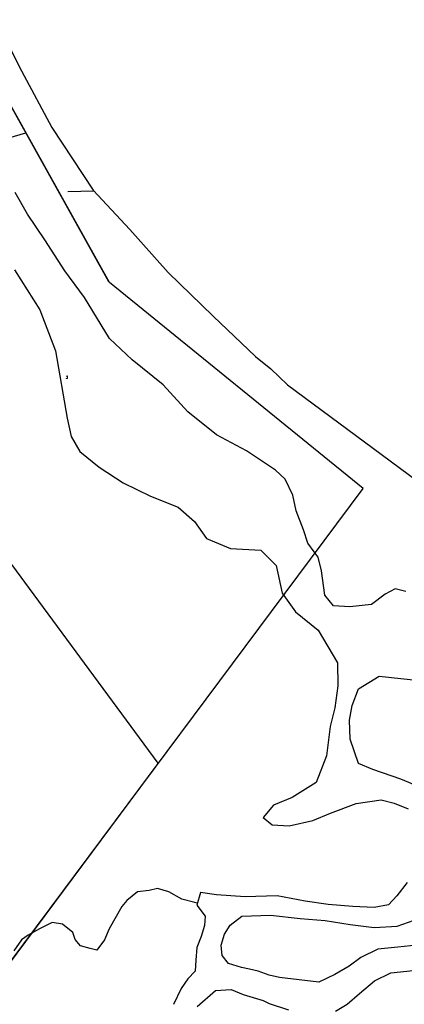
# Model space of a CAD drawing. Header units: feet. Extents: x 18803 to 104580, y -6601 to 116448.
# Tile 29 of 102: x 38763 to 40243, y 75412 to 79204. Entities that reach past the tile are written whole.
import ezdxf

# ---------------------------------------------------------------- set-up
doc = ezdxf.new("R2010")
doc.units = ezdxf.units.FT
doc.header["$LTSCALE"] = 100
doc.header["$MEASUREMENT"] = 0
doc.linetypes.add('DASHED', pattern=[0.75, 0.5, -0.25])
for name, color, linetype in [('ELRGOV-SECTION', 253, 'DASHED'), ('ELRP', 253, 'Continuous'), ('ETRP', 1, 'Continuous'), ('ETTS-STREAM AND ROAD NAMES', 2, 'Continuous'), ('SL-VICINITY MAP', 2, 'Continuous')]:
    doc.layers.add(name, color=color, linetype=linetype)
doc.styles.add('L100', font='simplex.shx', dxfattribs={"height": 10})
doc.styles.add('L2640', font='simplex.shx', dxfattribs={"height": 264})

msp = doc.modelspace()

# ---------------------------------------------------------------- linework, layer by layer
at = {"layer": 'ELRGOV-SECTION', "ltscale": 50}
msp.add_lwpolyline([(19583.4, 78121.5), (24648.5, 78231.3), (29925.7, 78344.1), (35199.3, 78460.1), (39048, 78544.8)], dxfattribs=at)
at = {"layer": 'ELRP'}
for p, q in [((39106.1, 78194.3), (38367.1, 79518.1)), ((39108.7, 78191.6), (38370, 79515.5)), ((38559.8, 78702.3), (38785.9, 78767.9)), ((37727.7, 78464.8), (39295, 76340.6)), ((40085.3, 77398.7), (39108.7, 78191.6)), ((38668.7, 75498.5), (40085.3, 77398.7)), ((39294, 76339.3), (38633, 75451.1)), ((39295, 76340.6), (39294, 76339.3))]:
    msp.add_line(p, q, dxfattribs=at)
at = {"layer": 'SL-VICINITY MAP'}
for points in [[(38648.9, 79319.4), (38691.3, 79162.6), (38769.4, 79006.2), (38886.2, 78788.1), (39045.4, 78547.6), (39186.8, 78395.5), (39334, 78230.3), (39507.5, 78062.1), (39670.1, 77907), (39729.3, 77858.7), (39794.1, 77797.3), (40090.8, 77578.4), (40362.7, 77376.7)], [(40248.8, 77002.3), (40208.6, 77011.5), (40169.6, 76991.3), (40116.8, 76951.8), (40033.3, 76942.8), (39970.3, 76947), (39937.2, 76987.9), (39924.9, 77082), (39912.3, 77134.1), (39896.8, 77154.6), (39872.4, 77187.4), (39855.6, 77239.4), (39827.5, 77312), (39814.5, 77372.5), (39784.7, 77434.5), (39747.7, 77469), (39635.6, 77543.1), (39519.9, 77604.5), (39409.4, 77693.3), (39315, 77797.4), (39195.7, 77894.4), (39108.4, 77975.6), (39011.7, 78134.3), (38936.2, 78236.9), (38859.9, 78356.4), (38792.9, 78455.1), (38745.4, 78537.7)], [(38743.1, 78241.1), (38839.7, 78086.6), (38900.8, 77928.8), (38945.1, 77669.6), (38960.6, 77598.7), (38994.5, 77540.9), (39068.2, 77480.3), (39160.8, 77420.3), (39265.6, 77369.2), (39372.2, 77326.4), (39435.2, 77271.8), (39481.9, 77206.1), (39573.6, 77167.1), (39691.2, 77160.5), (39750.2, 77101.5), (39773.5, 76995.1), (39824.6, 76923.3), (39911.3, 76852.7), (39985.6, 76727), (39987.2, 76638.9), (39976, 76554.5), (39958, 76482.6), (39943.8, 76368.8), (39904, 76266.7), (39812.2, 76209.1), (39740.1, 76179.5), (39700.2, 76132), (39734.8, 76103.8), (39799.9, 76099.6), (39891.2, 76119.4), (39959.1, 76148.9), (40058.1, 76185.7), (40153.9, 76199.4), (40204.7, 76186.3), (40257.9, 76165)], [(40300.5, 76250.3), (40230.2, 76279.5), (40121.9, 76315.8), (40066.5, 76339.2), (40035.4, 76432.6), (40032.4, 76506), (40042.6, 76563), (40067.3, 76626.8), (40146.9, 76675.6), (40313.2, 76658)], [(40254.9, 75881.6), (40215.1, 75830), (40183.1, 75795.4), (40126.9, 75785.1), (40045.1, 75788.8), (39950.6, 75796.1), (39862.1, 75810), (39754.5, 75829.6), (39631.1, 75825.5), (39519.8, 75834.4), (39458.7, 75842.9), (39444, 75794.2), (39477.2, 75751.2), (39474.5, 75715.5), (39461.6, 75673.1), (39444.5, 75630.6), (39440.2, 75582.2), (39437.8, 75540.2), (39409.7, 75509.9), (39384, 75473.4), (39355.2, 75411.7)], [(39446.3, 75801.8), (39437.3, 75804.5), (39386.5, 75817.5), (39337.2, 75845.2), (39292.7, 75858.5), (39261.6, 75851.1), (39215.7, 75845.4), (39175.2, 75812.6), (39155.3, 75788.9), (39106.5, 75703.4), (39089.4, 75660.9), (39059.7, 75620.1), (39034.3, 75627.6), (38996.2, 75636.9), (38976.3, 75661.4), (38966.8, 75688.3), (38927.8, 75720.6), (38887.7, 75727.7), (38838.5, 75703), (38795.6, 75678.5), (38769.1, 75660.9), (38739.5, 75618)], [(40292, 75639.5), (40219, 75632.9), (40141.9, 75624.1), (40076.2, 75592.6), (40031.5, 75559.7), (39976.4, 75526.4), (39914.8, 75497.1), (39763.3, 75515.2), (39723.1, 75524.4), (39680.6, 75539.8), (39646.8, 75547.1), (39617.2, 75554.5), (39566.3, 75569.6), (39542, 75600.3), (39538.3, 75640), (39551.2, 75682.3), (39572.8, 75716.6), (39617.4, 75751.6), (39728.3, 75755.3), (39841.9, 75742.2), (39938.5, 75734.9), (40035.4, 75719.2), (40128, 75707.6), (40215.8, 75712.5), (40281.8, 75735.7)], [(39978, 75386), (40022.9, 75412.6), (40071.5, 75454), (40128.1, 75502), (40191.7, 75533.5), (40277.2, 75542.6)], [(39445.5, 75404.2), (39516.2, 75465.2), (39576.8, 75469.3), (39623.6, 75449.8), (39699.9, 75427.2), (39723.4, 75415.4), (39797.7, 75390.5)]]:
    msp.add_lwpolyline(points, dxfattribs=at)

# ---------------------------------------------------------------- texts
at = {"layer": 'ETRP', "style": 'L100'}
msp.add_text('3', height=10, rotation=0.9563, dxfattribs=at).set_placement((38939.9, 77821.6))
at = {"layer": 'ETTS-STREAM AND ROAD NAMES', "style": 'L2640'}
msp.add_text('CHINIAK    HIGHWAY', height=264, rotation=326.5581, dxfattribs=at).set_placement((37234, 75908.3))

doc.saveas('drawing.dxf')
